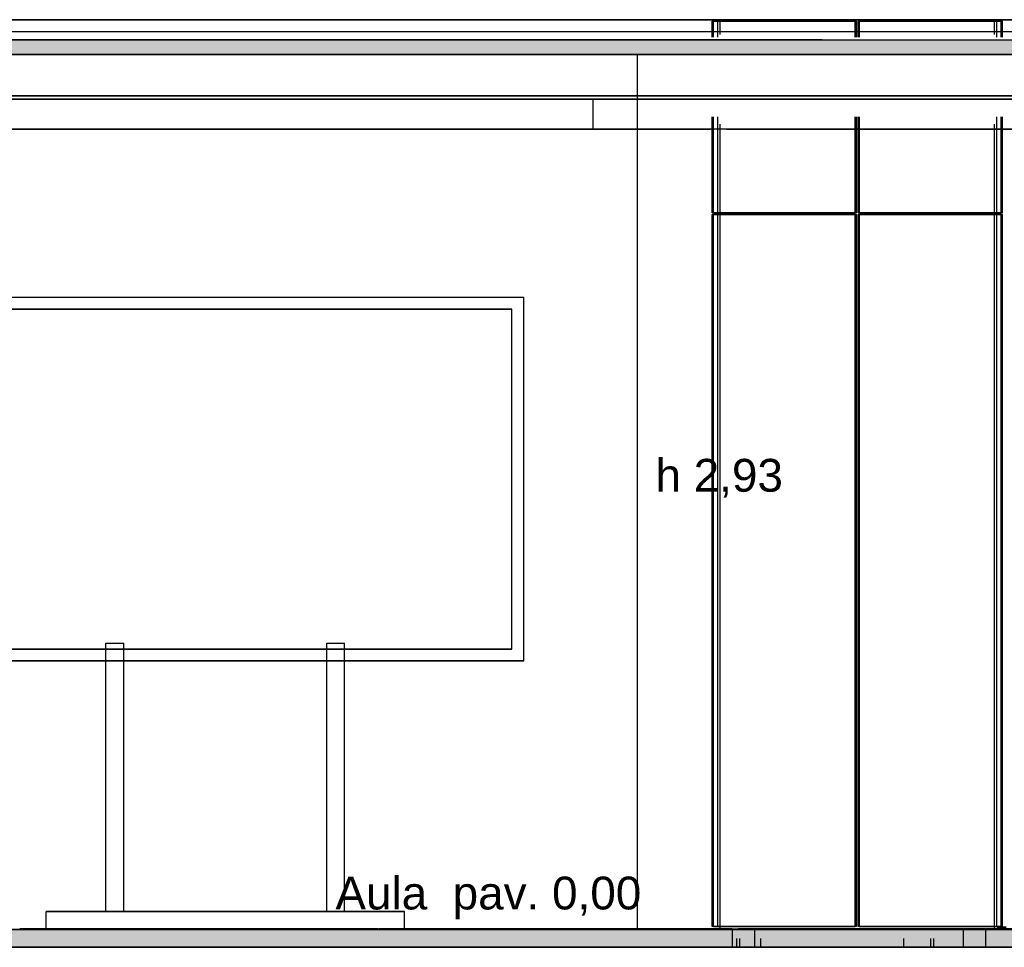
# Model space of a CAD drawing. Header units: millimetres. Extents: x -9985 to 240895, y -184894 to 39395.
# Tile 57 of 164: x 2166 to 5466, y -53295 to -50185. Entities that reach past the tile are written whole.
import ezdxf
from ezdxf.enums import TextEntityAlignment as Align

# ---------------------------------------------------------------- set-up
doc = ezdxf.new("R2010")
doc.units = ezdxf.units.MM
for name, color, linetype in [('S-QUOTE', 40, 'Continuous'), ('S-TAGLIO-CS', 9, 'Continuous'), ('S-TAGLIO-PAV', 33, 'Continuous'), ('S-TAGLIO-SOFF', 8, 'Continuous'), ('S-TESTI', 7, 'Continuous'), ('S-VISTA', 8, 'Continuous'), ('S-VISTA-ARREDI', 9, 'Continuous')]:
    doc.layers.add(name, color=color, linetype=linetype)
doc.styles.add('VISIO', font='arial.ttf')

msp = doc.modelspace()

# ---------------------------------------------------------------- hatches: boundary and pattern name
at = {"layer": 'S-TAGLIO-CS'}
msp.add_hatch(color=9, dxfattribs=at).paths.add_polyline_path([(6028, -50303), (2414, -50303), (1360, -50303), (1354, -50303), (1340, -50303), (1340, -50287), (1340, -50251), (4856, -50251), (6048, -50251), (6048, -50265), (6048, -50303), (6034, -50303), (6028, -50303)])
at = {"layer": 'S-TAGLIO-PAV'}
for points in [[(7032, -53295), (6456, -53295), (6290, -53295), (6228, -53295), (5898, -53295), (3294, -53295), (3212, -53295), (3108, -53295), (240, -53295), (240, -53269), (240, -53235), (960, -53235), (962, -53235), (964, -53235), (2164, -53235), (2166, -53235), (2168, -53235), (3190, -53235), (3292, -53235), (3368, -53235), (3370, -53235), (3742, -53235), (3812, -53235), (4570, -53235), (4572, -53235), (5772, -53235), (5776, -53235), (6976, -53235), (6978, -53235), (6980, -53235), (7032, -53235), (7032, -53273), (7032, -53295)], [(3190, -53235), (2168, -53235), (2168, -53233), (3108, -53233), (3368, -53233), (3368, -53235), (3292, -53235), (3190, -53235)], [(3742, -53235), (3370, -53235), (3370, -53233), (3508, -53233), (4570, -53233), (4570, -53235), (3812, -53235), (3742, -53235)], [(5772, -53235), (4572, -53235), (4572, -53233), (5112, -53233), (5772, -53233), (5772, -53235)]]:
    msp.add_hatch(color=33, dxfattribs=at).paths.add_polyline_path(points)

# ---------------------------------------------------------------- linework, layer by layer
at = {"layer": 'S-QUOTE'}
msp.add_line((4236.526, -53233), (4236.526, -50302), dxfattribs=at)
at = {"layer": 'S-TAGLIO-CS'}
for p, q in [((4855.578, -50252), (1339.553, -50252)), ((4855.578, -50252), (6048, -50252)), ((2413.125, -50302), (1339.553, -50302)), ((2413.125, -50302), (6048, -50302))]:
    msp.add_line(p, q, dxfattribs=at)
at = {"layer": 'S-TAGLIO-PAV'}
for p, q in [((240.233, -53235), (3189.604, -53235)), ((2166.026, -53235), (2167, -53235)), ((3107.63, -53233), (2167, -53233)), ((2167, -53234.568), (2167, -53233)), ((3107.63, -53233), (3367, -53233)), ((3189.604, -53235), (3292.657, -53235)), ((3292.657, -53235), (3742.993, -53235)), ((3367, -53233.432), (3367, -53235)), ((3368.955, -53235), (3367, -53235)), ((3368.963, -53235), (3370, -53235)), ((3508.63, -53233), (3370, -53233)), ((3370, -53233.231), (3370, -53235)), ((3508.63, -53233), (4570, -53233)), ((3742.993, -53235), (3812.01, -53235)), ((3812.01, -53235), (8397.716, -53235)), ((4570, -53234.769), (4570, -53233)), ((4570, -53235), (4570.519, -53235)), ((4570.521, -53235), (4573, -53235)), ((5112.63, -53233), (4573, -53233)), ((4573, -53233.899), (4573, -53233)), ((4573, -53233.899), (4573, -53235)), ((5112.63, -53233), (5773, -53233)), ((3107.801, -53295), (240.177, -53295)), ((3107.801, -53295), (3211.309, -53295)), ((3211.309, -53295), (3293.319, -53295)), ((3293.319, -53295), (5897.417, -53295))]:
    msp.add_line(p, q, dxfattribs=at)
at = {"layer": 'S-TAGLIO-SOFF'}
for p, q in [((440.177, -50225), (3185.604, -50225)), ((3185.604, -50225), (3286.068, -50225)), ((3286.068, -50225), (3724.41, -50225)), ((3724.41, -50225), (3795.881, -50225)), ((3795.881, -50225), (6227.94, -50225))]:
    msp.add_line(p, q, dxfattribs=at)
at = {"layer": 'S-VISTA'}
for p, q in [((383, -50185), (7063, -50185)), ((7063, -50185), (478, -50185)), ((3823, -50185), (1743, -50185)), ((1743, -50185), (3823, -50185)), ((3728, -50185), (7063, -50185)), ((3863, -50185), (3823, -50185)), ((3823, -50185), (3863, -50185)), ((4548, -50185), (3833, -50185)), ((3843, -50185), (3898, -50185)), ((3843, -50185), (7063, -50185)), ((3898, -50185), (4633, -50185)), ((4316, -50185), (4043, -50185)), ((4043, -50185), (4468, -50185)), ((4468, -50185), (4669, -50185)), ((4513, -50185), (4553, -50185)), ((4633, -50185), (4513, -50185)), ((4513, -50185), (5433, -50185)), ((5433, -50185), (4513, -50185)), ((4513, -50235), (4513, -50185)), ((4513, -50185), (5263, -50185)), ((5263, -50185), (4513, -50185)), ((7186, -50185), (5289, -50185)), ((7186, -50185), (5289, -50185)), ((5433, -50235), (5433, -50185)), ((4970, -50190), (4487, -50190)), ((4487, -50243.5), (4487, -50190)), ((4487, -50243.5), (4487, -50190)), ((4487, -50243.5), (4487, -50190)), ((4487, -50243.5), (4487, -50190)), ((4487, -50243.5), (4487, -50190)), ((4491, -50190), (4966, -50190)), ((4491, -50243.5), (4491, -50190)), ((4491, -50243.5), (4491, -50190)), ((4491, -50243.5), (4491, -50190)), ((4491, -50243.5), (4491, -50190)), ((4505, -50243.5), (4505, -50190)), ((4505, -50243.5), (4505, -50190)), ((4505, -50243.5), (4505, -50190)), ((4966, -50243.5), (4966, -50190)), ((4970, -50243.5), (4970, -50190)), ((4970, -50243.5), (4970, -50190)), ((5459, -50190), (4976, -50190)), ((4976, -50243.5), (4976, -50190)), ((4976, -50243.5), (4976, -50190)), ((4980, -50190), (5455, -50190)), ((4980, -50243.5), (4980, -50190)), ((5441, -50243.5), (5441, -50190)), ((5455, -50243.5), (5455, -50190)), ((5455, -50243.5), (5455, -50190)), ((5459, -50243.5), (5459, -50190)), ((5459, -50243.5), (5459, -50190)), ((5459, -50243.5), (5459, -50190)), ((458.549, -50225), (4502.451, -50225)), ((4628, -50225), (5328, -50225)), ((1112, -50252), (6048, -50252)), ((6028, -50302), (1341.567, -50302)), ((1363.837, -50302), (6048, -50302)), ((1363.837, -50302), (6048, -50302)), ((5928, -50440), (1381.043, -50440)), ((1388.638, -50440), (5958, -50440)), ((4088, -50452), (1353.286, -50452)), ((1363.837, -50452), (6048, -50452)), ((5928, -50452), (1381.043, -50452)), ((1388.638, -50452), (5958, -50452)), ((6028, -50452), (1391.959, -50452)), ((5946, -50452), (4088, -50452)), ((4088, -50552), (4088, -50452)), ((4487, -50832), (4487, -50511)), ((4487, -50832), (4487, -50511)), ((4487, -50832), (4487, -50511)), ((4487, -50832), (4487, -50511)), ((4487, -50832), (4487, -50511)), ((4491, -50832), (4491, -50511)), ((4491, -50832), (4491, -50511)), ((4491, -50832), (4491, -50511)), ((4491, -50832), (4491, -50511)), ((4505, -50832), (4505, -50511)), ((4505, -50832), (4505, -50511)), ((4505, -50832), (4505, -50511)), ((4966, -50832), (4966, -50511)), ((4970, -50832), (4970, -50511)), ((4970, -50832), (4970, -50511)), ((4976, -50832), (4976, -50511)), ((4976, -50832), (4976, -50511)), ((4980, -50832), (4980, -50511)), ((5441, -50832), (5441, -50511)), ((5455, -50832), (5455, -50511)), ((5455, -50832), (5455, -50511)), ((5459, -50832), (5459, -50511)), ((5459, -50832), (5459, -50511)), ((5459, -50832), (5459, -50511)), ((4513, -53235), (4513, -50535)), ((5433, -53235), (5433, -50535)), ((520, -50552), (4480.863, -50552)), ((4088, -50552), (1252, -50552)), ((5946, -50552), (4088, -50552)), ((4535, -50552), (5499, -50552)), ((4970, -50832), (4487, -50832)), ((4970, -50838), (4487, -50838)), ((4487, -53225), (4487, -50838)), ((4487, -53225), (4487, -50838)), ((4487, -53225), (4487, -50838)), ((4487, -53225), (4487, -50838)), ((4487, -53225), (4487, -50838)), ((4491, -50832), (4966, -50832)), ((4491, -50838), (4966, -50838)), ((4491, -53225), (4491, -50838)), ((4491, -53225), (4491, -50838)), ((4491, -53225), (4491, -50838)), ((4491, -53225), (4491, -50838)), ((4505, -53225), (4505, -50838)), ((4505, -53225), (4505, -50838)), ((4505, -53225), (4505, -50838)), ((4966, -53225), (4966, -50838)), ((4970, -53225), (4970, -50838)), ((4970, -53225), (4970, -50838)), ((5459, -50832), (4976, -50832)), ((5459, -50838), (4976, -50838)), ((4976, -53225), (4976, -50838)), ((4976, -53225), (4976, -50838)), ((4980, -50832), (5455, -50832)), ((4980, -50838), (5455, -50838)), ((4980, -53225), (4980, -50838)), ((5441, -53225), (5441, -50838)), ((5455, -53225), (5455, -50838)), ((5455, -53225), (5455, -50838)), ((5459, -53225), (5459, -50838)), ((5459, -53225), (5459, -50838)), ((5459, -53225), (5459, -50838)), ((258.523, -53235), (4553, -53235)), ((3728, -53235), (478, -53235)), ((2167, -53233), (3367, -53233)), ((3367, -53233), (2167, -53233)), ((2167, -53233), (3367, -53233)), ((2167, -53233), (3367, -53233)), ((2167, -53233), (3367, -53233)), ((3367, -53235), (2167, -53235)), ((2167, -53235), (3367, -53235)), ((2167, -53235), (3367, -53235)), ((2167, -53235), (3367, -53235)), ((2167, -53235), (3367, -53235)), ((3370, -53233), (4570, -53233)), ((4553, -53233), (3370, -53233)), ((3370, -53233), (4570, -53233)), ((4553, -53235), (3370, -53235)), ((3370, -53235), (4570, -53235)), ((3370, -53235), (4570, -53235)), ((3728, -53235), (4587.015, -53235)), ((4970, -53225), (4487, -53225)), ((4491, -53225), (4966, -53225)), ((4513, -53235), (5433, -53235)), ((4553, -53235), (4628, -53235)), ((4553, -53235), (4553, -53295)), ((4553, -53235), (4553, -53295)), ((4573, -53233), (5773, -53233)), ((4628, -53233), (4573, -53233)), ((4573, -53233), (5773, -53233)), ((4628, -53235), (4573, -53235)), ((4573, -53235), (5773, -53235)), ((4573, -53235), (5773, -53235)), ((5328, -53233), (4628, -53233)), ((4628, -53235), (5328, -53235)), ((4628, -53235), (4628, -53295)), ((5328, -53235), (4628, -53235)), ((5459, -53225), (4976, -53225)), ((4980, -53225), (5455, -53225)), ((5403, -53233), (5328, -53233)), ((5328, -53235), (5403, -53235)), ((5328, -53235), (5328, -53295)), ((5403, -53235), (5328, -53235)), ((5395.5, -53235), (7063, -53235)), ((5773, -53233), (5403, -53233)), ((5403, -53235), (7033, -53235)), ((5403, -53235), (5403, -53295)), ((5403, -53235), (5403, -53295)), ((5773, -53235), (5403, -53235)), ((4568, -53265), (4568, -53295)), ((4578, -53265), (4578, -53295)), ((4648, -53265), (4648, -53295)), ((5128, -53265), (5128, -53295)), ((5218, -53265), (5218, -53295)), ((5228, -53265), (5228, -53295)), ((7038, -53295), (108, -53295)), ((208, -53295), (4553, -53295)), ((7188, -53295), (1106, -53295)), ((1463, -53295), (4568, -53295)), ((4553, -53295), (4628, -53295)), ((4578, -53295), (4648, -53295)), ((4628, -53295), (5328, -53295)), ((4648, -53295), (5128, -53295)), ((5128, -53295), (5218, -53295)), ((5228, -53295), (7033, -53295)), ((5328, -53295), (5403, -53295)), ((5403, -53295), (7033, -53295))]:
    msp.add_line(p, q, dxfattribs=at)
at = {"layer": 'S-VISTA-ARREDI'}
for p, q in [((1855, -51115), (3855, -51115)), ((3855, -52335), (3855, -51115)), ((3815, -51155), (1895, -51155)), ((1895, -51155), (3815, -51155)), ((3815, -52295), (3815, -51155)), ((3815, -52295), (3815, -51155)), ((3815, -52295), (1895, -52295)), ((1895, -52295), (3815, -52295)), ((2455, -52275), (2515, -52275)), ((2455, -53175), (2455, -52275)), ((2515, -53175), (2515, -52275)), ((3195, -52275), (3255, -52275)), ((3195, -53175), (3195, -52275)), ((3255, -53175), (3255, -52275)), ((2455, -53175), (2455, -52325)), ((2515, -53175), (2515, -52325)), ((3195, -53175), (3195, -52325)), ((3255, -53175), (3255, -52325)), ((3855, -52335), (1855, -52335)), ((1855, -52335), (3855, -52335)), ((3455, -53175), (2255, -53175)), ((2255, -53175), (3455, -53175)), ((2255, -53235), (2255, -53175)), ((2255, -53235), (2255, -53175)), ((2515, -53175), (2455, -53175)), ((2455, -53175), (2515, -53175)), ((3255, -53175), (3195, -53175)), ((3195, -53175), (3255, -53175)), ((3455, -53235), (3455, -53175)), ((3455, -53235), (2255, -53235)), ((2255, -53235), (3455, -53235)), ((5472, -53228), (5442, -53228)), ((5442, -53228), (5472, -53228))]:
    msp.add_line(p, q, dxfattribs=at)

# ---------------------------------------------------------------- texts
at = {"layer": 'S-QUOTE', "style": 'VISIO'}
msp.add_text('h 2,93', height=110, dxfattribs=at).set_placement((4296.526, -51767.5))
at = {"layer": 'S-TESTI', "style": 'VISIO'}
msp.add_text('Aula  pav. 0,00', height=110, dxfattribs=at).set_placement((3736.526, -53113), align=Align.MIDDLE_CENTER)

doc.saveas('drawing.dxf')
